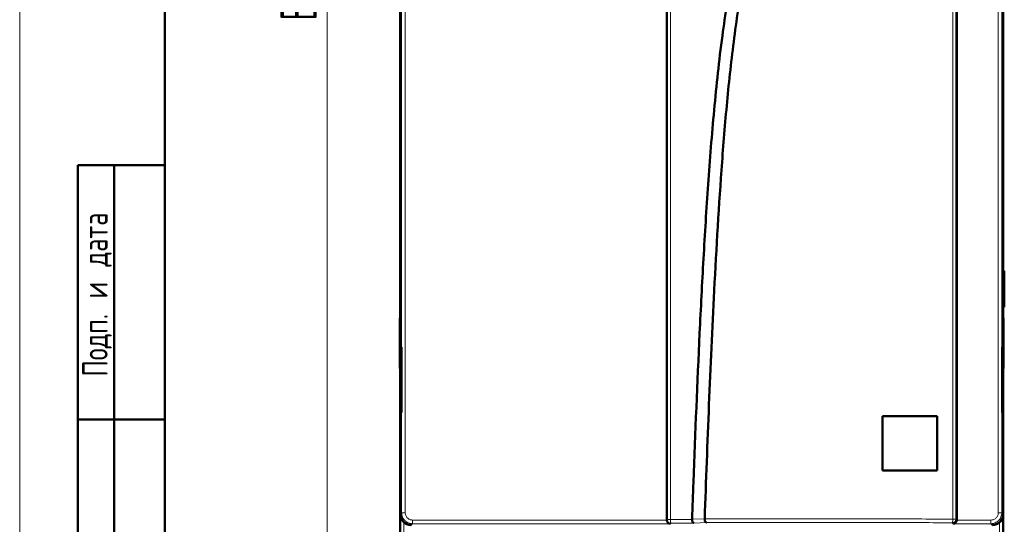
# Model space of a CAD drawing. Header units: millimetres. Extents: x 0 to 840, y 0 to 594.
# Tile 2 of 17: x 0 to 271, y 201 to 340. Entities that reach past the tile are written whole.
import ezdxf

# ---------------------------------------------------------------- set-up
doc = ezdxf.new("R2010")
doc.units = ezdxf.units.MM
doc.header["$LTSCALE"] = 2
doc.linetypes.add('SLD-Сплошная', pattern=[0])
doc.styles.add('SLDTEXTSTYLE0', font='TXT', dxfattribs={"width": 0.7, "bigfont": 'bigfont'})
doc.styles.add('SLDTEXTSTYLE1', font='TXT', dxfattribs={"width": 0.7})
doc.dimstyles.new('SLDDIMSTYLE0', dxfattribs={"dimtxt": 10, "dimasz": 10, "dimexe": 0, "dimexo": 0.0625, "dimgap": 2.5, "dimtad": 2, "dimdec": 1, "dimrnd": 1e-09, "dimzin": 12, "dimdsep": 46, "dimtxsty": 'SLDTEXTSTYLE1', "dimsah": 1, "dimcen": 0.09, "dimadec": 0, "dimazin": 3, "dimtfac": 1, "dimtdec": 3, "dimtofl": 0, "dimtmove": 0, "dimatfit": 3, "dimfxl": 1, "dimfrac": 2, "dimtolj": 1, "dimtzin": 12, "dimarcsym": 0})

# ---------------------------------------------------------------- blocks, each defined once
blk = doc.blocks.new('_D')
at = {"color": 7, "linetype": 'SLD-Сплошная', "lineweight": 0}
for p, q in [((104.76, 249.89), (104.76, 164.89)), ((270.76, 249.89), (270.76, 164.89)), ((104.76, 166.89), (270.76, 166.89))]:
    blk.add_line(p, q, dxfattribs=at)
at = {"color": 7, "linetype": 'SLD-Сплошная', "lineweight": 18}
for points in [[(104.76, 166.89), (114.76, 165.35), (114.76, 168.43)], [(270.76, 166.89), (260.76, 168.43), (260.76, 165.35)]]:
    blk.add_solid(points, dxfattribs=at)
at = {"color": 7, "linetype": 'SLD-Сплошная', "lineweight": 18, "insert": (183.85, 179.78), "char_height": 10, "attachment_point": 1, "style": 'SLDTEXTSTYLE0'}
blk.add_mtext('Ш', dxfattribs=at)
blk = doc.blocks.new('_D_1')
at = {"color": 7, "linetype": 'SLD-Сплошная', "lineweight": 0}
for p, q in [((107.29, 498.91), (82.66, 498.91)), ((84.66, 186.91), (84.66, 498.91)), ((133.25, 186.91), (82.66, 186.91))]:
    blk.add_line(p, q, dxfattribs=at)
at = {"color": 7, "linetype": 'SLD-Сплошная', "lineweight": 18}
for points in [[(84.66, 498.91), (83.12, 488.91), (86.2, 488.91)], [(84.66, 186.91), (86.2, 196.91), (83.12, 196.91)]]:
    blk.add_solid(points, dxfattribs=at)
at = {"color": 7, "linetype": 'SLD-Сплошная', "lineweight": 18, "insert": (71.77, 339.71), "char_height": 10, "attachment_point": 1, "rotation": 90, "style": 'SLDTEXTSTYLE0'}
blk.add_mtext('В', dxfattribs=at)

msp = doc.modelspace()

# ---------------------------------------------------------------- linework, layer by layer
at = {"color": 7, "linetype": 'SLD-Сплошная', "lineweight": 18}
msp.add_line((0, 594), (0, 0), dxfattribs=at)
at = {"color": 7, "linetype": 'SLD-Сплошная', "lineweight": 50}
for p, q in [((40, 584), (40, 10)), ((40, 584), (40, 10)), ((104.76, 379.91), (104.76, 249.91)), ((178.16, 202.32), (178.16, 379.91)), ((257.96, 379.91), (257.96, 202.32)), ((270.76, 379.91), (270.76, 249.91)), ((16, 10), (16, 300)), ((16, 300), (40, 300)), ((26, 10), (26, 300)), ((270.76, 270.91), (271.06, 270.91)), ((271.06, 270.91), (271.06, 261.21)), ((270.76, 261.21), (271.06, 261.21)), ((270.76, 260.91), (271.06, 260.91)), ((271.06, 261.21), (271.06, 260.91)), ((104.66, 257.84), (104.66, 243.98)), ((104.66, 257.84), (104.76, 257.84)), ((104.76, 257.84), (104.66, 257.84)), ((270.76, 257.84), (270.86, 257.84)), ((270.86, 257.84), (270.76, 257.84)), ((270.86, 243.98), (270.86, 257.84)), ((104.76, 249.91), (104.76, 231.91)), ((104.76, 249.91), (105.09, 249.91)), ((105.09, 249.91), (105.09, 231.91)), ((270.76, 249.91), (270.43, 249.91)), ((270.43, 249.91), (270.43, 231.91)), ((270.76, 231.91), (270.76, 249.91)), ((105.03, 247.91), (105.03, 233.91)), ((105.09, 247.91), (105.03, 247.91)), ((270.49, 247.91), (270.43, 247.91)), ((270.49, 233.91), (270.49, 247.91)), ((104.76, 243.98), (104.66, 243.98)), ((104.66, 243.98), (104.76, 243.98)), ((270.86, 243.98), (270.76, 243.98)), ((270.76, 243.98), (270.86, 243.98)), ((105.03, 233.91), (105.09, 233.91)), ((270.43, 233.91), (270.49, 233.91)), ((105.09, 231.91), (104.76, 231.91)), ((104.76, 231.91), (104.76, 203.91)), ((237.56, 230.91), (252.56, 230.91)), ((237.56, 215.91), (237.56, 230.91)), ((252.56, 230.91), (252.56, 215.91)), ((270.43, 231.91), (270.76, 231.91)), ((270.76, 231.91), (270.76, 203.91)), ((40, 230), (16, 230)), ((252.56, 215.91), (237.56, 215.91)), ((104.76, 203.91), (104.76, 197.33)), ((270.76, 197.33), (270.76, 203.91)), ((185.11, 202.47), (185.11, 202.5)), ((188.58, 202.59), (188.58, 202.62))]:
    msp.add_line(p, q, dxfattribs=at)
at = {"color": 8, "linetype": 'SLD-Сплошная', "lineweight": 18}
for p, q in [((105.14, 379.91), (105.14, 204.29)), ((106.14, 379.91), (106.14, 204.29)), ((178.27, 202.44), (178.27, 379.91)), ((179.12, 379.91), (179.12, 202.44)), ((256.89, 202.54), (256.89, 379.91)), ((257.74, 379.91), (257.74, 202.54)), ((269.38, 204.29), (269.38, 379.91)), ((270.38, 204.29), (270.38, 379.91)), ((104.76, 203.91), (105.14, 204.29)), ((105.14, 204.29), (106.14, 204.29)), ((269.38, 204.29), (270.38, 204.29)), ((270.76, 203.91), (270.38, 204.29)), ((105.76, 197.33), (105.76, 201.67)), ((108.13, 201.29), (107.76, 200.91)), ((108.13, 202.29), (178.16, 202.29)), ((108.13, 202.29), (108.13, 201.29)), ((108.13, 201.29), (179.12, 201.29)), ((178.16, 202.32), (178.27, 202.44)), ((178.27, 202.44), (179.12, 202.44)), ((179.12, 202.44), (185.11, 202.47)), ((179.12, 201.29), (179.27, 201.44)), ((185.58, 201.47), (179.27, 201.44)), ((188.58, 202.62), (185.11, 202.5)), ((189.04, 201.59), (185.58, 201.47)), ((256.99, 201.29), (256.74, 201.54)), ((256.89, 202.39), (256.89, 202.54)), ((256.89, 202.54), (257.74, 202.54)), ((267.38, 201.29), (256.99, 201.29)), ((257.74, 202.54), (257.96, 202.32)), ((257.96, 202.29), (267.38, 202.29)), ((267.38, 202.29), (267.38, 201.29)), ((267.76, 200.91), (267.38, 201.29)), ((269.76, 201.67), (269.76, 197.33))]:
    msp.add_line(p, q, dxfattribs=at)
for centre, start, end in [((179.27, 202.44), 180.0782, 225.006), ((179.27, 202.44), 224.994, 269.9218), ((256.74, 202.54), 270.0817, 359.9183)]:
    msp.add_arc(centre, 1, start, end, dxfattribs=at)
at = {"color": 7, "linetype": 'SLD-Сплошная', "lineweight": 50}
for centre, major_axis, ratio, start_param, end_param in [((107.76, 203.91), (2.12, 2.12), 0.998783, 2.356803, 3.926382), ((267.76, 203.91), (2.12, -2.12), 0.998783, 5.498396, 7.067974), ((179.16, 202.32), (-0.708, -0.708), 0.998783, 5.498396, 5.532085), ((179.12, 202.29), (-0.385, 0.93), 0.951833, 1.195246, 2.731136), ((256.99, 202.29), (0.385, 0.93), 0.951833, 3.55205, 5.087939), ((256.96, 202.32), (0.708, -0.708), 0.998783, 0.751101, 0.784789)]:
    msp.add_ellipse(centre, major_axis=major_axis, ratio=ratio, start_param=start_param, end_param=end_param, dxfattribs=at)
for points, knots in [([(185.11, 202.5), (185.24, 205.92), (185.85, 223), (186.82, 246.93), (188.21, 274.25), (189.47, 294.74), (191.08, 315.19), (192.85, 331.8), (194.7, 344.52), (196.22, 352.77), (197.91, 360.32), (199.86, 367.14), (202.33, 373.79), (204.67, 377.87), (205.84, 379.91)], [0, 0, 0, 0, 0.05708, 0.285401, 0.399561, 0.513741, 0.627915, 0.742094, 0.792331, 0.84256, 0.881967, 0.921522, 0.960873, 1, 1, 1, 1]), ([(209.57, 379.91), (208.64, 378.46), (206.78, 375.54), (204.18, 369.65), (201.76, 362.36), (199.72, 353.68), (198.1, 344.94), (196.39, 333.24), (194.76, 318.54), (192.83, 294.97), (191.18, 266.8), (189.71, 234.05), (188.95, 213.09), (188.58, 202.62)], [0, 0, 0, 0, 0.028786, 0.057609, 0.107192, 0.156838, 0.20619, 0.255551, 0.354226, 0.452916, 0.650156, 0.825071, 1, 1, 1, 1]), ([(185.11, 202.47), (185.12, 202.34), (185.14, 202.09), (185.25, 201.76), (185.4, 201.53), (185.52, 201.49), (185.58, 201.47)], [0, 0, 0, 0, 0.2377433, 0.4836029, 0.7398379, 1, 1, 1, 1]), ([(188.58, 202.59), (188.58, 202.46), (188.6, 202.21), (188.71, 201.88), (188.86, 201.65), (188.98, 201.61), (189.04, 201.59)], [0, 0, 0, 0, 0.237118, 0.482711, 0.739198, 1, 1, 1, 1])]:
    msp.add_open_spline(points, degree=3, knots=knots, dxfattribs=at)
for points in [[(104.76, 203.91), (104.8, 203.52), (104.89, 202.73), (105.59, 201.74), (106.58, 201.05), (107.36, 200.96), (107.76, 200.91)], [(267.76, 200.91), (268.15, 200.96), (268.94, 201.05), (269.93, 201.74), (270.62, 202.73), (270.71, 203.52), (270.76, 203.91)]]:
    msp.add_open_spline(points, degree=3, dxfattribs=at)
at = {"color": 8, "linetype": 'SLD-Сплошная', "lineweight": 18}
for points, knots in [([(105.14, 204.29), (105.15, 204.08), (105.17, 203.67), (105.42, 202.92), (105.96, 202.12), (106.77, 201.57), (107.52, 201.33), (107.93, 201.3), (108.13, 201.29)], [0, 0, 0, 0, 0.132905, 0.260716, 0.499996, 0.73927, 0.867085, 1, 1, 1, 1]), ([(106.14, 204.29), (106.17, 204.03), (106.22, 203.51), (106.67, 202.86), (107.21, 202.48), (107.72, 202.31), (108, 202.3), (108.13, 202.29)], [0, 0, 0, 0, 0.24733, 0.49164, 0.737011, 0.868311, 1, 1, 1, 1]), ([(267.38, 202.29), (267.52, 202.3), (267.8, 202.31), (268.31, 202.48), (268.85, 202.86), (269.29, 203.52), (269.35, 204.03), (269.38, 204.29)], [0, 0, 0, 0, 0.132649, 0.265218, 0.510083, 0.753381, 1, 1, 1, 1]), ([(270.38, 204.29), (270.33, 203.89), (270.24, 203.12), (269.57, 202.14), (268.76, 201.58), (268, 201.33), (267.59, 201.3), (267.38, 201.29)], [0, 0, 0, 0, 0.251699, 0.489947, 0.737333, 0.866901, 1, 1, 1, 1]), ([(179.12, 202.44), (179.12, 202.31), (179.12, 202.06), (179.16, 201.72), (179.21, 201.49), (179.25, 201.45), (179.27, 201.44)], [0, 0, 0, 0, 0.240549, 0.5, 0.759451, 1, 1, 1, 1]), ([(188.58, 202.59), (194.26, 202.61), (205.62, 202.65), (222.77, 202.65), (239.9, 202.62), (251.23, 202.57), (256.89, 202.54)], [0, 0, 0, 0, 0.249842, 0.499788, 0.749841, 1, 1, 1, 1]), ([(256.74, 201.54), (251.07, 201.57), (239.74, 201.62), (222.71, 201.65), (205.78, 201.65), (194.62, 201.61), (189.04, 201.59)], [0, 0, 0, 0, 0.252447, 0.504869, 0.752446, 1, 1, 1, 1]), ([(256.74, 201.54), (256.76, 201.56), (256.79, 201.59), (256.84, 201.78), (256.87, 202.05), (256.88, 202.28), (256.89, 202.39)], [0, 0, 0, 0, 0.237268, 0.492946, 0.752479, 1, 1, 1, 1])]:
    msp.add_open_spline(points, degree=3, knots=knots, dxfattribs=at)

# ---------------------------------------------------------------- texts
at = {"color": 7, "linetype": 'Continuous', "lineweight": 0, "insert": (17.23, 264.35), "char_height": 7, "attachment_point": 2, "rotation": 90, "style": 'SLDTEXTSTYLE0'}
msp.add_mtext('Подп. и дата', dxfattribs=at)

# ---------------------------------------------------------------- dimensions: what is measured, and where the dimension line sits
at = {"color": 7, "linetype": 'SLD-Сплошная', "lineweight": 18}
dim = msp.add_linear_dim(base=(84.66, 498.91), p1=(133.27, 186.91), p2=(107.31, 498.91), angle=90, text='В', dimstyle='SLDDIMSTYLE0', dxfattribs=at)
dim.commit()
dim.dimension.update_dxf_attribs({"geometry": '_D_1', "text_midpoint": (84.66, 342.91), "dimtype": 160})
dim = msp.add_linear_dim(base=(270.76, 166.89), p1=(104.76, 249.91), p2=(270.76, 249.91), text='Ш', dimstyle='SLDDIMSTYLE0', dxfattribs=at)
dim.commit()
dim.dimension.update_dxf_attribs({"geometry": '_D', "text_midpoint": (187.76, 166.89), "dimtype": 160})

doc.saveas('drawing.dxf')
